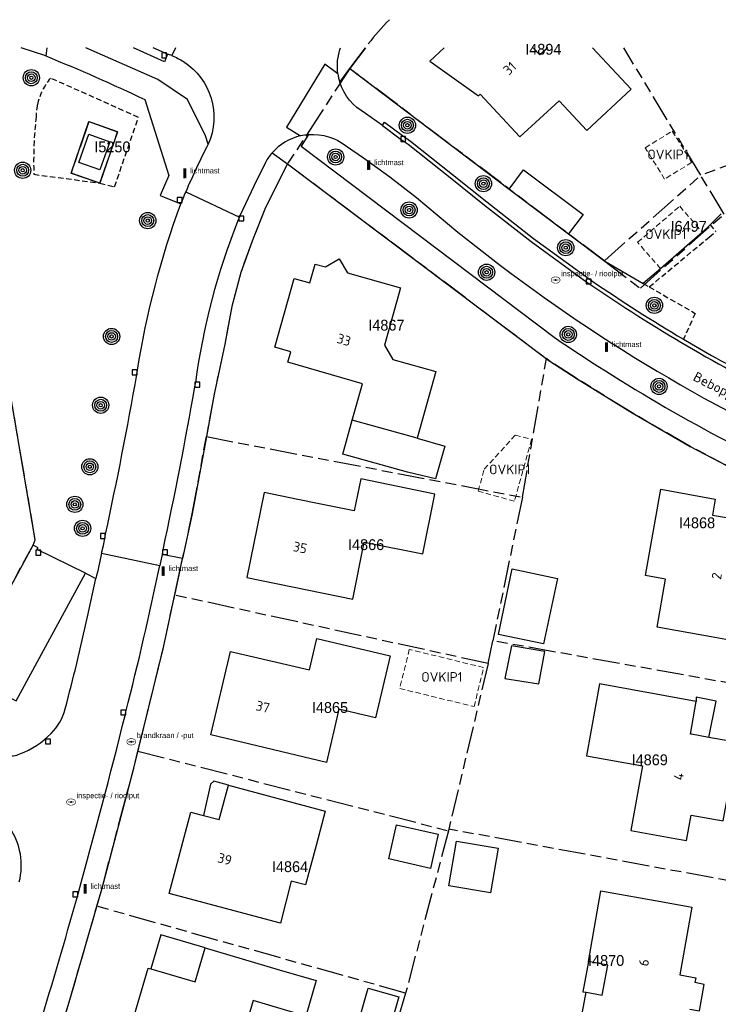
# Model space of a CAD drawing. Extents: x 168491 to 169507, y 481494 to 482503.
# Tile 105 of 108: x 169274 to 169339, y 482412 to 482503. Entities that reach past the tile are written whole.
import ezdxf
from ezdxf.enums import TextEntityAlignment as Align

# ---------------------------------------------------------------- set-up
doc = ezdxf.new("R2010")
doc.units = 0
doc.header["$LTSCALE"] = 0.5
doc.linetypes.add('KAD', pattern=[12, 5, -1, 2, -1, 2, -1])
doc.linetypes.add('STIPPELFIJN', pattern=[1.5, 1, -0.5])
doc.layers.get('0').update_dxf_attribs({"linetype": 'CONTINUOUS'})
for name, color, linetype in [('G01', 3, 'KAD'), ('G_BTD', 3, 'CONTINUOUS'), ('G_GBIP1', 7, 'CONTINUOUS'), ('G_OBDP1', 7, 'CONTINUOUS'), ('G_OBW', 7, 'CONTINUOUS'), ('G_PNDMV', 1, 'CONTINUOUS'), ('G_WGD', 2, 'CONTINUOUS'), ('NAR', 7, 'CONTINUOUS'), ('ORL', 7, 'CONTINUOUS'), ('OVKIP1', 7, 'CONTINUOUS'), ('PPAL', 7, 'CONTINUOUS'), ('PPUT', 7, 'CONTINUOUS'), ('PVGO', 7, 'CONTINUOUS'), ('Q23', 4, 'CONTINUOUS'), ('Z01', 2, 'CONTINUOUS')]:
    doc.layers.add(name, color=color, linetype=linetype)
doc.layers.add('OBWVM', color=7, linetype='CONTINUOUS', lineweight=70)
doc.styles.add('ISO', font='isocpeur.ttf', dxfattribs={"height": 1})

# ---------------------------------------------------------------- blocks, each defined once
blk = doc.blocks.new('BOOM')
at = {"color": 0}
for radius in [0.75, 0.55, 0.35, 0.15]:
    blk.add_circle((0, 0), radius, dxfattribs=at)
blk = doc.blocks.new('put')
at = {"linetype": 'ByBlock', "lineweight": -2}
h = blk.add_hatch(color=0, dxfattribs=at)
h.dxf.hatch_style = 1
edge = h.paths.add_edge_path()
edge.add_spline(control_points=[(0.442, 0), (0.442, 0.043), (0.43, 0.087), (0.364, 0.201), (0.283, 0.258), (0.091, 0.323), (-0.019, 0.329), (-0.222, 0.288), (-0.313, 0.241), (-0.416, 0.124), (-0.441, 0.064), (-0.443, -0.058), (-0.419, -0.119), (-0.335, -0.218), (-0.276, -0.257), (-0.097, -0.325), (0.037, -0.332), (0.27, -0.27), (0.37, -0.201), (0.433, -0.076), (0.442, -0.038), (0.442, 0)], knot_values=[0, 0, 0, 0, 0.380029, 0.380029, 1.118666, 1.118666, 1.857303, 1.857303, 2.59594, 2.59594, 3.13294, 3.13294, 3.66994, 3.66994, 4.20694, 4.20694, 5.079565, 5.079565, 5.952189, 5.952189, 6.283185, 6.283185, 6.283185, 6.283185], degree=3, periodic=0)
edge = h.paths.add_edge_path(flags=16)
edge.add_ellipse((0, 0), major_axis=(0.392, 0), ratio=0.689655, start_angle=0, end_angle=360)
h = blk.add_hatch(color=0, dxfattribs=at)
h.dxf.hatch_style = 1
h.paths.add_polyline_path([(-0.1, 0, -0.096396), (-0.093, 0.037), (-0.25, 0.037, 1), (-0.25, -0.037), (-0.093, -0.037, -0.096396)])
at = {"linetype": 'ByBlock', "lineweight": -2, "true_color": 0x681648}
h = blk.add_hatch(color=219, dxfattribs=at)
h.dxf.hatch_style = 1
h.paths.add_polyline_path([(0.1, 0, 1), (-0.1, 0, 1)])
at = {"linetype": 'ByBlock', "lineweight": -2}
h = blk.add_hatch(color=0, dxfattribs=at)
h.dxf.hatch_style = 1
h.paths.add_polyline_path([(0.25, 0.037), (0.093, 0.037, -0.096396), (0.1, 0, -0.096396), (0.093, -0.037), (0.25, -0.037, 1)])
at = {"color": 0, "linetype": 'ByBlock', "lineweight": -2}
blk.add_attdef('PUT', (0.5, 0.35), '', height=0.5, dxfattribs=at)
blk = doc.blocks.new('PAAL')
at = {"linetype": 'ByBlock', "lineweight": -2}
h = blk.add_hatch(color=0, dxfattribs=at)
h.dxf.hatch_style = 1
h.paths.add_polyline_path([(0.15, 0.8), (-0.15, 0.8), (-0.15, -0.1), (0, -0.1, -0.414214), (-0.1, 0, -1), (0.1, 0, -0.414214), (0, -0.1), (0.15, -0.1)])
at = {"linetype": 'ByBlock', "lineweight": -2, "true_color": 0x681648}
h = blk.add_hatch(color=219, dxfattribs=at)
h.dxf.hatch_style = 1
h.paths.add_polyline_path([(-0.1, 0, 1), (0.1, 0, 1)])
at = {"color": 0, "linetype": 'ByBlock', "lineweight": -2}
blk.add_attdef('PAAL', (0.5, 0.35), '', height=0.5, dxfattribs=at)
blk = doc.blocks.new('Q23')
for p, q in [((0.225, 0.225), (-0.225, 0.225)), ((-0.225, 0.225), (-0.225, -0.225)), ((0.225, -0.225), (0.225, 0.225)), ((-0.225, -0.225), (0.225, -0.225))]:
    blk.add_line(p, q)

msp = doc.modelspace()

# ---------------------------------------------------------------- linework, layer by layer
at = {"layer": 'G01'}
for p, q in [((169337.387, 482488.212), (169330.2843, 482500)), ((169328.519, 482480.275), (169304.966, 482498.069)), ((169348.534, 482492.368), (169337.387, 482488.212)), ((169299.235, 482489.276), (169323.142, 482471.287)), ((169339.54, 482484.639), (169337.387, 482488.212)), ((169320.919, 482458.471), (169323.142, 482471.287)), ((169291.726, 482464.075), (169320.919, 482458.471)), ((169320.919, 482458.471), (169318.179, 482445.223)), ((169317.745, 482443.124), (169288.805, 482449.442)), ((169317.745, 482443.124), (169318.179, 482445.223)), ((169347.606, 482439.951), (169318.179, 482445.223)), ((169317.745, 482443.124), (169314.125, 482427.827)), ((169285.406, 482435.033), (169314.091, 482427.682)), ((169314.091, 482427.682), (169310.128, 482412.681)), ((169314.125, 482427.827), (169314.091, 482427.682)), ((169344.428, 482422.234), (169314.125, 482427.827)), ((169310.128, 482412.681), (169281.604, 482420.7)), ((169310.128, 482412.681), (169308.812, 482408.267))]:
    msp.add_line(p, q, dxfattribs=at)
for points in [[(169304.966, 482498.069), (169305.825, 482499.206), (169306.4249, 482500)], [(169304.966, 482498.069), (169302.267, 482493.928), (169299.235, 482489.276)], [(169299.235, 482489.276), (169297.178, 482485.236), (169296.039, 482482.381), (169294.91, 482479.23), (169294.089, 482476.11), (169293.421, 482472.609), (169292.444, 482467.993), (169291.726, 482464.075)], [(169328.519, 482480.275), (169328.52, 482480.341), (169337.387, 482488.212)], [(169328.519, 482480.275), (169331.812, 482477.787), (169339.54, 482484.639)], [(169350.54, 482456.304), (169344.564, 482459.009), (169341.844, 482460.334), (169336.413, 482463.168), (169331.063, 482466.265), (169325.991, 482469.406), (169323.363, 482471.121), (169323.142, 482471.287)], [(169266.164, 482436.562), (169269.077, 482441.848), (169275.717, 482454.056), (169275.927, 482454.541), (169273.207, 482470.489)], [(169288.805, 482449.442), (169290.429, 482456.945), (169291.726, 482464.075)], [(169285.406, 482435.033), (169287.759, 482444.611), (169288.805, 482449.442)], [(169281.604, 482420.7), (169282.089, 482422.387), (169285.02, 482433.461), (169285.406, 482435.033)], [(169277.38, 482406.467), (169278.967, 482411.536), (169281.604, 482420.7)]]:
    msp.add_lwpolyline(points, dxfattribs=at)
msp.add_lwpolyline([(169280.88, 482493.171), (169279.225, 482488.426), (169281.892, 482487.499), (169283.518, 482492.231)], close=True, dxfattribs=at)
at = {"layer": 'G_BTD', "linetype": 'Continuous', "lineweight": 25, "transparency": 33554687}
for points in [[(169276.887, 482499.235), (169274.608, 482500)], [(169304.966, 482498.069), (169319.687, 482486.948)], [(169281.892, 482487.499), (169279.225, 482488.426), (169280.88, 482493.171), (169283.518, 482492.231), (169281.892, 482487.499)], [(169338.247, 482483.639), (169339.287, 482484.66)], [(169337.544, 482482.949), (169333.687, 482479.588)], [(169337.544, 482482.949), (169338.247, 482483.639)], [(169325.178, 482482.799), (169328.519, 482480.275)], [(169328.519, 482480.275), (169331.718, 482478.433)], [(169333.687, 482479.588), (169332.064, 482478.234)], [(169331.718, 482478.433), (169332.064, 482478.234)], [(169275.717, 482454.056), (169275.927, 482454.541), (169273.217, 482470.489)]]:
    msp.add_lwpolyline(points, dxfattribs=at)
at = {"layer": 'G_BTD', "linetype": 'STIPPELFIJN', "lineweight": -3, "transparency": 33554687}
for points in [[(169277.321, 482497.196, 0.11789), (169276.119, 482494.739)], [(169276.119, 482494.739, 0.0461428), (169276.005, 482493.656)], [(169276.005, 482493.656, 0.0362492), (169275.791, 482488.305)]]:
    msp.add_lwpolyline(points, format="xyb", dxfattribs=at)
for points in [[(169281.892, 482487.499), (169283.25, 482487.157), (169285.45, 482493.563), (169277.321, 482497.196)], [(169275.791, 482488.305), (169281.892, 482487.499)], [(169332.631, 482477.907), (169338.176, 482482.508), (169338.776, 482483.024)], [(169338.247, 482483.639), (169338.776, 482483.024)], [(169332.064, 482478.234), (169332.631, 482477.907)], [(169332.631, 482477.907), (169336.879, 482475.462)], [(169336.879, 482475.462), (169335.794, 482473.079)]]:
    msp.add_lwpolyline(points, dxfattribs=at)
at = {"layer": 'G_GBIP1', "linetype": 'Continuous', "lineweight": 25, "transparency": 33554687}
for points in [[(169310.319, 482460.795), (169304.319, 482462.473), (169305.194, 482465.601)], [(169311.194, 482463.923), (169313.741, 482463.211), (169312.893, 482460.179), (169310.319, 482460.795)], [(169338.129, 482436.302), (169338.807, 482439.631), (169336.974, 482440.004), (169336.98, 482439.617)], [(169293.757, 482431.9), (169292.419, 482432.258), (169292.095, 482431.989), (169291.466, 482429.089)], [(169291.627, 482416.86), (169287.531, 482418.076), (169286.602, 482414.908)], [(169327.008, 482415.592), (169326.494, 482412.786), (169326.795, 482412.764)]]:
    msp.add_lwpolyline(points, dxfattribs=at)
at = {"layer": 'G_OBDP1', "linetype": 'Continuous', "lineweight": 25, "transparency": 33554687}
for points in [[(169276.887, 482499.235), (169274.6082, 482500)], [(169276.9778, 482500), (169276.887, 482499.235)]]:
    msp.add_lwpolyline(points, dxfattribs=at)
at = {"layer": 'G_OBW', "linetype": 'Continuous', "lineweight": 25, "transparency": 33554687}
msp.add_lwpolyline([(169280.882, 482491.998), (169282.804, 482491.299), (169281.891, 482488.724), (169279.936, 482489.399), (169280.882, 482491.998)], dxfattribs=at)
at = {"layer": 'G_PNDMV', "linetype": 'Continuous', "lineweight": 25, "transparency": 33554687}
for points in [[(169313.6983, 482500), (169312.363, 482498.751), (169316.858, 482495.556), (169317.026, 482495.722), (169320.673, 482491.777)], [(169320.673, 482491.777), (169324.313, 482495.089), (169326.864, 482492.355), (169330.959, 482496.175), (169327.3897, 482500)], [(169323.258, 482500), (169322.542, 482499.332), (169321.9212, 482500)], [(169319.687, 482486.948), (169321.021, 482488.724), (169326.53, 482484.588), (169325.178, 482482.799)], [(169319.687, 482486.948), (169325.178, 482482.799)], [(169302.737, 482479.748), (169304.006, 482480.484), (169304.757, 482479.195), (169309.645, 482477.829), (169308.177, 482472.517), (169308.951, 482471.195), (169312.919, 482470.09), (169311.194, 482463.923)], [(169305.194, 482465.601), (169306.134, 482468.962), (169299.25, 482470.964), (169299.514, 482471.918), (169298.061, 482472.325), (169299.834, 482478.685), (169301.279, 482478.283), (169301.773, 482480.016), (169302.737, 482479.748)], [(169311.194, 482463.923), (169305.194, 482465.601)], [(169300.174, 482458.286), (169297.067, 482458.921), (169295.464, 482451.075), (169305.248, 482449.078), (169306.313, 482454.315), (169311.705, 482453.238), (169312.831, 482458.76), (169305.982, 482460.166), (169305.383, 482457.221), (169302.151, 482457.882), (169300.174, 482458.286)], [(169340.827, 482449.708), (169340.041, 482445.283), (169338, 482445.647), (169333.353, 482446.477), (169334.143, 482450.907), (169332.273, 482451.24), (169333.696, 482459.216), (169338.729, 482458.306), (169338.462, 482456.83), (169339.759, 482456.597), (169344.377, 482455.766), (169343.207, 482449.288), (169340.827, 482449.708)], [(169324.156, 482450.966), (169322.87, 482444.928), (169318.702, 482445.816), (169319.987, 482451.853), (169324.156, 482450.966)], [(169292.13, 482436.525), (169293.944, 482444.246), (169301.246, 482442.531), (169301.928, 482445.431), (169308.708, 482443.834), (169307.361, 482438.111), (169303.964, 482438.911), (169302.812, 482433.993), (169292.13, 482436.525)], [(169319.903, 482444.758), (169319.293, 482441.726), (169322.439, 482441.233), (169322.979, 482444.241), (169319.903, 482444.758)], [(169336.98, 482439.617), (169328.036, 482441.241), (169326.832, 482434.61), (169332.017, 482433.668), (169330.934, 482427.705), (169334.999, 482426.967), (169336.085, 482426.77), (169336.51, 482429.101), (169339.469, 482428.578), (169340.778, 482435.826), (169338.129, 482436.302)], [(169336.433, 482436.606), (169336.98, 482439.617)], [(169338.129, 482436.302), (169336.544, 482436.586), (169336.433, 482436.606)], [(169293.757, 482431.9), (169302.703, 482429.477), (169301.878, 482426.324), (169300.896, 482422.682), (169299.562, 482423.027), (169298.559, 482419.155), (169288.295, 482421.867), (169290.302, 482429.4), (169291.227, 482429.153), (169291.466, 482429.089)], [(169291.466, 482429.089), (169292.911, 482428.704), (169293.757, 482431.9)], [(169312.441, 482424.203), (169308.573, 482425.07), (169309.281, 482428.225), (169313.149, 482427.357), (169312.441, 482424.203)], [(169317.975, 482421.947), (169314.123, 482422.596), (169314.816, 482426.71), (169318.668, 482426.061)], [(169318.668, 482426.061), (169317.975, 482421.947)], [(169327.008, 482415.592), (169328.17, 482422.131), (169334.052, 482421.073), (169336.567, 482420.621), (169335.453, 482414.375), (169336.941, 482414.106), (169336.855, 482413.646)], [(169286.602, 482414.908), (169290.699, 482413.707), (169291.627, 482416.86)], [(169291.627, 482416.86), (169298.461, 482414.832)], [(169326.795, 482412.764), (169328.29, 482412.49), (169328.798, 482415.264), (169327.008, 482415.592)], [(169298.461, 482414.832), (169301.86, 482413.837), (169300.927, 482410.557), (169297.494, 482411.573), (169296.056, 482412), (169293.876, 482404.589), (169284.131, 482407.455), (169286.354, 482414.981), (169286.602, 482414.908)], [(169305.995, 482410.758), (169306.664, 482413.136), (169309.504, 482412.337), (169308.835, 482409.959)], [(169336.397, 482411.194), (169337.261, 482411.032), (169337.718, 482413.485), (169336.855, 482413.646)], [(169335.436, 482407.622), (169335.167, 482406.126), (169332.007, 482406.705), (169331.751, 482406.752), (169325.89, 482407.826), (169326.795, 482412.764)]]:
    msp.add_lwpolyline(points, dxfattribs=at)
at = {"layer": 'G_WGD', "linetype": 'Continuous', "lineweight": 25, "transparency": 33554687}
for points in [[(169308.641, 482502.586, 0.0352368), (169306.684, 482500.343)], [(169276.887, 482499.235, -0.0157845), (169286.054, 482495.2)], [(169306.425, 482493.935, -0.195747), (169304.045, 482496.827)], [(169301.163, 482491.974, -0.1898424), (169304.666, 482490.905)], [(169285.368, 482470.206, -0.0483851), (169289.354, 482485.578)], [(169311.139, 482486.176, 0.064164), (169344.323, 482464.175)], [(169327.344, 482478.466, 0.0166923), (169335.794, 482473.079)], [(169323.841, 482473.275, 0.0411055), (169346.368, 482460.405)], [(169335.794, 482473.079, 0.0058811), (169338.773, 482471.362)], [(169338.788, 482471.354, 0.0128749), (169345.67, 482467.723)], [(169282.419, 482455.078, 0.0095072), (169285.301, 482469.816)], [(169282.215, 482454.012, 0.0132914), (169282.35, 482454.677)], [(169282.052, 482453.311, 0.0017176), (169281.524, 482450.97)]]:
    msp.add_lwpolyline(points, format="xyb", dxfattribs=at)
at = {"layer": 'G_WGD', "lineweight": -3, "transparency": 33554687}
for points in [[(169291.907, 482491.101), (169291.654, 482491.851), (169289.972, 482495.202), (169287.24, 482497.073), (169280.5801, 482500)], [(169288.125, 482499.409), (169287.859, 482498.704), (169285.0013, 482500)], [(169288.125, 482499.409), (169286.8221, 482500)], [(169288.8751, 482500), (169288.53, 482499.268)], [(169303.875, 482497.576), (169302.67, 482498.469), (169299.138, 482492.652), (169300.41, 482491.856)], [(169307.98, 482492.809), (169309.636, 482491.59), (169310.362, 482491.082), (169314.239, 482488.01), (169317.408, 482485.47), (169321.714, 482482.086), (169326.884, 482478.348), (169327.141, 482478.171)], [(169297.804, 482490.292), (169299.235, 482489.276)], [(169297.182, 482489.409), (169296.103, 482487.197), (169294.832, 482484.482), (169294.778, 482484.362)], [(169289.818, 482486.685), (169294.778, 482484.362)], [(169289.552, 482486.048), (169289.354, 482485.578)], [(169294.778, 482484.362), (169294.721, 482484.235), (169294.664, 482484.108)], [(169290.708, 482469.078), (169290.628, 482468.696)], [(169282.052, 482453.311), (169287.425, 482452.187)], [(169287.635, 482453.2), (169287.425, 482452.187)], [(169287.704, 482453.63), (169287.64, 482453.224), (169287.635, 482453.2)], [(169289.535, 482452.814), (169287.635, 482453.2)], [(169269.256, 482442.177), (169274.144, 482439.67), (169280.553, 482451.452)], [(169280.748, 482447.449), (169281.524, 482450.97)], [(169284.217, 482438.325), (169284.297, 482438.667)], [(169279.778, 482421.523), (169279.869, 482421.863)]]:
    msp.add_lwpolyline(points, dxfattribs=at)
for points in [[(169288.53, 482499.268, 0.0177156), (169288.125, 482499.409)], [(169288.53, 482499.268, -0.0498677), (169289.625, 482498.711)], [(169303.875, 482497.576, -0.1248085), (169304.1224, 482500, -0.1248085)], [(169289.625, 482498.711, -0.3695416), (169291.907, 482491.101)], [(169303.875, 482497.576, 0.0401084), (169304.045, 482496.827)], [(169301.163, 482491.974, 0.037309), (169300.41, 482491.856)], [(169291.907, 482491.101, 0.0201451), (169289.818, 482486.685)], [(169300.41, 482491.856, 0.1558515), (169297.804, 482490.292)], [(169297.804, 482490.292, 0.0549936), (169297.182, 482489.409)], [(169289.818, 482486.685, 0.0032317), (169289.552, 482486.048)], [(169294.664, 482484.108, 0.060429), (169290.708, 482469.078)], [(169327.141, 482478.171, 0.0353878), (169345.521, 482467.397)], [(169290.628, 482468.696, -0.0095586), (169287.704, 482453.63)], [(169284.297, 482438.667, 0.0104891), (169287.425, 482452.187)], [(169279.752, 482443.134, 0.0050945), (169280.748, 482447.449)], [(169278.69, 482438.922, 0.0052487), (169279.752, 482443.134)], [(169277.38, 482436.652, 0.1340282), (169278.69, 482438.922)], [(169279.869, 482421.863, 0.0077784), (169284.217, 482438.325)], [(169274.499, 482434.768, 0.1013616), (169277.38, 482436.652)], [(169273.312, 482434.575, 0.1086807), (169274.499, 482434.768)], [(169274.444, 482422.947, 0.4453858), (169269.308, 482430.616)], [(169276.324, 482409.737, 0.0068004), (169279.778, 482421.523)]]:
    msp.add_lwpolyline(points, format="xyb", dxfattribs=at)
at = {"layer": 'G_WGD', "linetype": 'Continuous', "lineweight": 25, "transparency": 33554687}
for points in [[(169306.4249, 482500), (169304.966, 482498.069)], [(169304.045, 482496.827), (169304.966, 482498.069)], [(169286.054, 482495.2), (169288.254, 482488.194), (169287.472, 482486.339), (169289.354, 482485.578)], [(169307.98, 482492.809), (169306.425, 482493.935)], [(169307.98, 482492.809), (169308.189, 482493.108), (169309.846, 482491.881), (169310.576, 482491.369), (169314.462, 482488.29), (169317.631, 482485.751), (169321.93, 482482.372), (169327.091, 482478.641), (169327.344, 482478.466)], [(169301.163, 482491.974), (169300.492, 482490.902), (169323.841, 482473.275)], [(169304.666, 482490.905), (169306.252, 482489.812), (169308.682, 482488.07), (169311.139, 482486.176)], [(169299.235, 482489.276), (169297.178, 482485.236), (169296.039, 482482.381), (169294.91, 482479.23), (169294.089, 482476.11), (169293.421, 482472.609), (169292.444, 482467.993), (169291.726, 482464.075), (169290.429, 482456.945), (169289.535, 482452.814)], [(169299.235, 482489.276), (169323.363, 482471.121), (169325.991, 482469.406), (169331.063, 482466.265), (169336.413, 482463.168), (169341.844, 482460.334), (169344.564, 482459.009), (169350.54, 482456.304), (169349.521, 482450.622)], [(169338.788, 482471.354), (169338.78, 482471.358), (169338.773, 482471.362)], [(169285.301, 482469.816), (169285.368, 482470.206)], [(169282.35, 482454.677), (169282.419, 482455.078)], [(169269.256, 482442.177), (169275.717, 482454.056)], [(169280.553, 482451.452), (169276.1, 482453.665), (169276.176, 482453.805), (169275.717, 482454.056)], [(169282.052, 482453.311), (169282.215, 482454.012)], [(169278.074, 482408.682), (169278.967, 482411.536), (169282.089, 482422.387), (169285.02, 482433.461), (169287.759, 482444.611), (169289.535, 482452.814)], [(169280.553, 482451.452), (169281.524, 482450.97)]]:
    msp.add_lwpolyline(points, dxfattribs=at)
at = {"layer": 'OBWVM', "linetype": 'STIPPELFIJN', "lineweight": 13, "transparency": 33554687}
for points in [[(169336.552, 482489.402), (169334.056, 482487.862), (169332.269, 482490.758), (169334.765, 482492.298), (169336.552, 482489.402)], [(169333.687, 482479.588), (169331.559, 482482.026), (169335.453, 482485.355), (169337.544, 482482.949)], [(169321.768, 482463.822), (169320.176, 482458.111), (169316.833, 482459.043), (169317.397, 482461.066), (169320.268, 482464.214), (169321.768, 482463.822)], [(169317.336, 482442.749), (169310.47, 482444.426), (169309.589, 482440.818), (169316.454, 482439.142), (169317.336, 482442.749)]]:
    msp.add_lwpolyline(points, dxfattribs=at)

# ---------------------------------------------------------------- block references
at = {"layer": 'PPAL', "linetype": 'Continuous', "lineweight": 13, "transparency": 33554687}
for p in [(169306.722, 482488.802), (169289.738, 482488.043), (169328.688, 482472), (169287.735, 482451.313), (169280.533, 482421.961)]:
    msp.add_blockref('PAAL', p, dxfattribs=at).add_auto_attribs({'PAAL': 'lichtmast'})
at = {"layer": 'PPUT', "linetype": 'Continuous', "lineweight": 13, "transparency": 33554687}
for p, values in [((169323.986, 482478.541), {'PUT': 'inspectie- / rioolput'}), ((169284.79, 482435.89), {'PUT': 'brandkraan / -put'}), ((169279.229, 482430.327), {'PUT': 'inspectie- / rioolput'})]:
    msp.add_blockref('put', p, dxfattribs=at).add_auto_attribs(values)
at = {"layer": 'PVGO', "linetype": 'Continuous', "lineweight": 0, "transparency": 33554687}
for p in [(169275.556, 482497.227), (169310.296, 482492.835), (169303.665, 482489.908), (169274.759, 482488.678), (169317.316, 482487.442), (169310.45, 482485.01), (169286.314, 482484.03), (169324.921, 482481.528), (169317.612, 482479.263), (169333.111, 482476.2), (169282.969, 482473.329), (169325.151, 482473.516), (169333.538, 482468.712), (169281.965, 482466.976), (169280.962, 482461.291), (169279.577, 482457.821), (169280.293, 482455.606)]:
    msp.add_blockref('BOOM', p, dxfattribs=at)
at = {"layer": 'Q23'}
for p in [(169287.827, 482499.297), (169309.901, 482491.568), (169289.257, 482485.927), (169294.961, 482484.222), (169327.031, 482478.409), (169285.108, 482470.022), (169290.894, 482468.87), (169282.159, 482454.895), (169276.201, 482453.363), (169287.897, 482453.411), (169284.049, 482438.595), (169277.099, 482435.92), (169279.619, 482421.798)]:
    msp.add_blockref('Q23', p, dxfattribs=at)

# ---------------------------------------------------------------- texts
at = {"layer": 'NAR', "linetype": 'Continuous', "lineweight": 25, "transparency": 33554687, "style": 'ISO'}
for s, rotation, p in [('31', 42.9, (169319.743, 482498.091)), ('33', 343.8, (169304.435, 482473.017)), ('35', 348.5, (169300.389, 482453.832)), ('2', 79.9, (169338.861, 482451.201)), ('37', 346.7, (169296.939, 482439.123)), ('4', 79.7, (169335.354, 482432.695)), ('39', 345.2, (169293.427, 482425.059)), ('6', 79.9, (169332.14, 482415.508))]:
    msp.add_text(s, height=0.9, rotation=rotation, dxfattribs=at).set_placement(p, align=Align.MIDDLE_CENTER)
at = {"layer": 'ORL', "linetype": 'Continuous', "lineweight": 25, "transparency": 33554687, "style": 'ISO'}
msp.add_text('Beboppad', height=0.9, rotation=333.2, dxfattribs=at).set_placement((169339.203, 482468.499), align=Align.MIDDLE_CENTER)
at = {"layer": 'OVKIP1', "linetype": 'Continuous', "lineweight": 70, "transparency": 33554687, "style": 'ISO'}
for p in [(169334.364, 482490.141), (169334.167, 482482.777), (169319.747, 482461.051), (169313.483, 482441.88)]:
    msp.add_text('OVKIP1', height=0.9, dxfattribs=at).set_placement(p, align=Align.MIDDLE_CENTER)
at = {"layer": 'Z01', "ltscale": 0.5}
for s, p in [('I4894', (169321.1765, 482499.354)), ('I5250', (169281.3715, 482490.3379)), ('I6497', (169334.6029, 482482.9995)), ('I4867', (169306.6834, 482473.8735)), ('I4868', (169335.3731, 482455.619)), ('I4866', (169304.8082, 482453.5995)), ('I4865', (169301.4692, 482438.562)), ('I4869', (169331.0057, 482433.7285)), ('I4864', (169297.7793, 482423.857)), ('I4870', (169326.9784, 482415.1945))]:
    msp.add_text(s, height=1, dxfattribs=at).set_placement(p)

doc.saveas('drawing.dxf')
